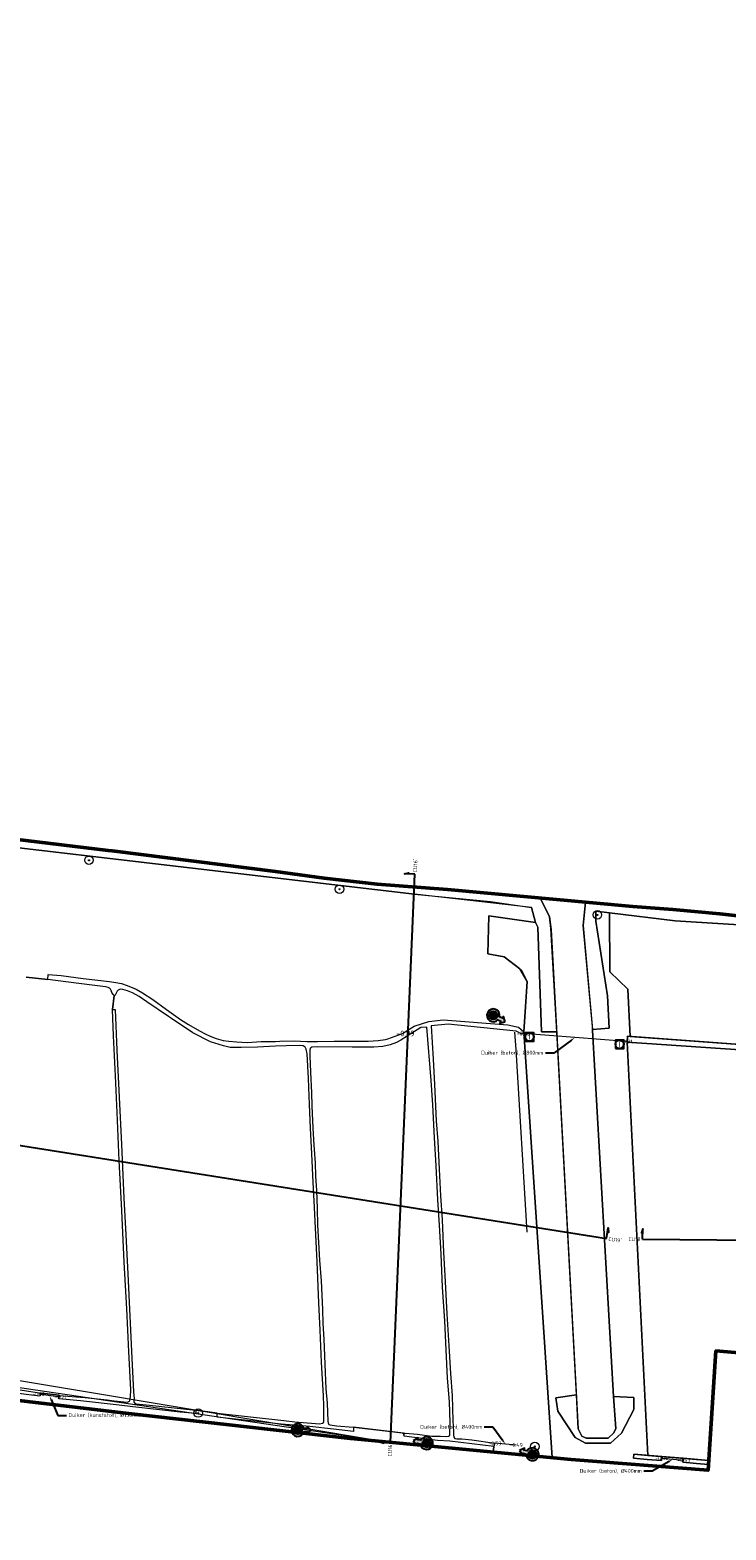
# Model space of a CAD drawing. Header units: metres. Extents: x 128583 to 136452, y 412329 to 415128.
# Tile 4 of 256: x 129884 to 130212, y 413261 to 413967. Entities that reach past the tile are written whole.
import ezdxf
from ezdxf import colors
from ezdxf.entities.mleader import LeaderData, LeaderLine
from ezdxf.enums import TextEntityAlignment as Align
from ezdxf.math import Vec2, Vec3

# ---------------------------------------------------------------- set-up
doc = ezdxf.new("R2010")
doc.units = ezdxf.units.M
for name, color, linetype, lineweight in [('B-ME-GR-BOOM-S', 90, 'Continuous', 25), ('B-ME-GR-BOUWLAND_AKKERBOUW-GV', 80, 'Continuous', 13), ('B-ME-GR-GRAS-GV', 60, 'Continuous', 13), ('B-ME-GW-GROND_ZAND-G', 7, 'Continuous', 18), ('B-ME-IE-TERREINAFSCHEIDING_KUNSTMATIG_HEKWERK_RASTER-G', 30, 'IE-TERREINAFSCHEIDING-KUNSTMATIG', 18), ('B-ME-MO-LOCATIE_FOTO-S', 30, 'Continuous', 25), ('B-ME-OB-BEKLEDING_STEEN-GV', 30, 'Continuous', 18), ('B-ME-OG-WATER_SLOOT-GV', 120, 'Continuous', 18), ('B-ME-RI-BOB-S', 7, 'Continuous', 25), ('B-ME-RI-PUT_INSPECTIE-S', 7, 'Continuous', 25), ('B-ME-VH-VERHARDING_ASFALT-G', 252, 'Continuous', 18), ('B-ME-WH-DUIKER-G', 150, 'Continuous', 18), ('X-XX-AL-GRENZEN_PROJECTGRENS MEET-G', 170, 'KG-OG', 50), ('X-XX-AL-T18', 10, 'Continuous', 18)]:
    doc.layers.add(name, color=color, linetype=linetype, lineweight=lineweight)
doc.layers.add('B-ME-GW-HOOGTE_LOSSE HOOGTE-S', color=7, linetype='Continuous', lineweight=25, true_color=0x305f30)
doc.layers.add('X-ME-AL-PROFIELLOCATIE-S', color=7, linetype='Continuous')
doc.layers.add('X-XX-AL-ORIENTATIE-S', color=7, linetype='Continuous')
doc.styles.add('NLCS-ISO', font='NLCS-ISO.ttf', dxfattribs={"height": 1.8})
doc.styles.add('NLCS-ISO-ANNOTATIVE-T18', font='NLCS-ISO.ttf', dxfattribs={"height": 1.8})
doc.linetypes.add('IE-TERREINAFSCHEIDING-KUNSTMATIG', pattern='A,4,[82,NLCS.SHX,S=0.75,R=90,X=0,Y=0],4,-2', length=10)
doc.linetypes.add('KG-OG', pattern='A,5.5,-1.5,[2,NLCS.SHX,S=0.5,R=0,X=0,Y=0],-1.5', length=8.5)
picture_1 = doc.add_image_def('image1.png', size_in_pixel=(10579, 7604))

# ---------------------------------------------------------------- blocks, each defined once
blk = doc.blocks.new('SRI-PUT_INSPECTIE-SO')
at = {"lineweight": -3, "flags": 128}
blk.add_lwpolyline([(-2, -2), (2, -2), (2, 2), (-2, 2)], close=True, dxfattribs=at)
at = {"lineweight": -3, "ltscale": 1.5}
blk.add_circle((0, 0), 2, dxfattribs=at)
at = {"ltscale": 0.1, "style": 'NLCS-ISO'}
blk.add_text('I', height=2.5, dxfattribs=at).set_placement((0, -0.01), align=Align.MIDDLE_CENTER)
blk = doc.blocks.new('SAL-PROFIEL_LOCATIE_RECHTS-SO')
at = {"color": 0, "linetype": 'ByBlock', "lineweight": -2}
blk.add_lwpolyline([(0, 0), (0, 5), (0.5, 3), (0, 3)], dxfattribs=at)
at = {"color": 0, "linetype": 'ByBlock', "lineweight": -2, "style": 'NLCS-ISO-ANNOTATIVE-T18'}
blk.add_attdef('PROFNUMMER', text='', height=1.8, dxfattribs=at).set_placement((1, 0), align=Align.MIDDLE_LEFT)
blk = doc.blocks.new('SAL-PROFIEL_LOCATIE_LINKS-SO')
at = {"color": 0, "linetype": 'ByBlock', "lineweight": -2}
blk.add_lwpolyline([(0, 0), (0, 5), (-0.5, 3), (0, 3)], dxfattribs=at)
at = {"color": 0, "linetype": 'ByBlock', "lineweight": -2, "style": 'NLCS-ISO-ANNOTATIVE-T18'}
blk.add_attdef('PROFNUMMER', text='', height=1.8, dxfattribs=at).set_placement((-1, 0), align=Align.MIDDLE_RIGHT)
blk = doc.blocks.new('SGR-BOOM_01-SO')
at = {"linetype": 'ByBlock', "lineweight": 18}
h = blk.add_hatch(color=0, dxfattribs=at)
h.dxf.hatch_style = 1
edge = h.paths.add_edge_path()
edge.add_arc((0, 0), 0.25, 0, 360)
at = {"color": 0, "linetype": 'ByBlock', "lineweight": 18}
for radius in [2, 0.25]:
    blk.add_circle((0, 0), radius, dxfattribs=at)
blk = doc.blocks.new('SMO-LOCATIE_FOTO_INFRACAD_02-SO')
h = blk.add_hatch(color=150)
h.dxf.hatch_style = 1
h.paths.add_polyline_path([(4, 14.5), (4, 22), (9, 22), (0, 32), (-9, 22), (-4, 22), (-4, 14.5, 7.364208)])
h.paths.add_polyline_path([(10, 0, -1), (-10, 0, -1)], flags=16)
h = blk.add_hatch(color=255)
h.dxf.hatch_style = 1
edge = h.paths.add_edge_path()
edge.add_arc((0, 0), 10, 0, 360)
at = {"color": 250}
blk.add_lwpolyline([(0, 32), (-9, 22), (-4, 22), (-4, 14.5, 7.364208), (4, 14.5), (4, 22), (9, 22)], format="xyb", close=True, dxfattribs=at)
blk.add_circle((0, 0), 10, dxfattribs=at)
at = {"color": 250, "style": 'NLCS-ISO'}
blk.add_attdef('NR', text='', height=7, dxfattribs=at).set_placement((0, 0), align=Align.MIDDLE_CENTER)

msp = doc.modelspace()

# ---------------------------------------------------------------- linework, layer by layer
at = {"layer": 'B-ME-GR-BOUWLAND_AKKERBOUW-GV'}
for points in [[(129870.618, 413328.12), (129889.851, 413325.18), (129898.182, 413324.217), (129898.17, 413324.114), (129910.313, 413323.089), (129920.828, 413321.983), (129924.056, 413321.565), (129930.148, 413320.892), (129930.628, 413321.011), (129931.213, 413321.322), (129931.513, 413321.694), (129931.787, 413323.409), (129931.842, 413326.744), (129930.919, 413344.844), (129929.977, 413364.914), (129928.729, 413386.786), (129927.615, 413411.127), (129926.458, 413434.683), (129925.548, 413457.2), (129924.637, 413474.457), (129923.816, 413493.342), (129923.252, 413505.765), (129924.002, 413512.393), (129923.855, 413512.463), (129923.541, 413512.82), (129923.329, 413513.199), (129923.041, 413513.795), (129922.598, 413514.711), (129922.332, 413515.261), (129921.827, 413515.837), (129921.192, 413516.039), (129919.967, 413516.351), (129906.097, 413518.148), (129892.754, 413519.781), (129882.576, 413520.885)], [(130117.031, 413495.184), (130130.363, 413294.827)]]:
    msp.add_lwpolyline(points, dxfattribs=at)
for points in [[(130080.448, 413345.596), (130079.739, 413359.22), (130078.776, 413375.066), (130078.025, 413390.649), (130077.281, 413404.17), (130076.528, 413416.133), (130075.795, 413432.204), (130074.989, 413445.272), (130074.203, 413460.809), (130073.386, 413472.26), (130071.275, 413497.387), (130068.514, 413497.238), (130059.066, 413491.231), (130056.969, 413490.188), (130053.994, 413489.032), (130050.603, 413488.269), (130046.4, 413488.017), (130036.212, 413488.037), (130019.673, 413488.153), (130017.178, 413487.992), (130016.674, 413487.749), (130016.328, 413487.355), (130016.159, 413486.651), (130016.214, 413483.907), (130016.523, 413476.254), (130017.067, 413466.593), (130017.213, 413460.387), (130017.644, 413449.909), (130018.097, 413441.958), (130018.703, 413433.572), (130018.871, 413427.263), (130019.294, 413420.484), (130019.661, 413412.124), (130019.911, 413404.301), (130020.304, 413396.122), (130020.831, 413387.726), (130021.5, 413378.041), (130022.176, 413364.543), (130022.373, 413357.881), (130022.765, 413350.522), (130023.317, 413338.859), (130023.823, 413327.173), (130024.417, 413320.392), (130024.625, 413312.011), (130024.831, 413311.177), (130025.197, 413310.478), (130025.73, 413310.312), (130028.819, 413309.77), (130036.731, 413309.113), (130061.192, 413306.262), (130066.924, 413305.864), (130073.686, 413304.978), (130077.816, 413304.856), (130080.478, 413304.729), (130081.562, 413304.943), (130082.078, 413305.164), (130082.171, 413305.322), (130082.26, 413311.217), (130081.947, 413321.159), (130081.09, 413332.166)], [(130117.031, 413495.184), (130116.013, 413494.054), (130113.466, 413495.618), (130081.429, 413498.796), (130073.347, 413498.095), (130074.329, 413482.413), (130074.934, 413470.463), (130075.79, 413453.377), (130076.515, 413443.635), (130077.093, 413430.514), (130077.794, 413418.017), (130078.522, 413406.749), (130079.218, 413391.339), (130079.85, 413380.562), (130080.75, 413362.507), (130081.667, 413347.458), (130082.51, 413334.493), (130083.261, 413324.113), (130083.649, 413312.144), (130083.857, 413307.155), (130083.949, 413305.503), (130084.074, 413304.394), (130084.557, 413303.883), (130085.494, 413303.628), (130087.784, 413303.611), (130092.595, 413303.145), (130103.353, 413301.592), (130102.856, 413300.085), (130102.607, 413297.457), (130130.363, 413294.827)], [(130253.982, 413475.759), (130253.4, 413479.719), (130253.086, 413480.896), (130252.521, 413482.009), (130251.794, 413482.93), (130250.811, 413483.502), (130249.031, 413484.028), (130244.213, 413484.756), (130237.402, 413485.512), (130165.629, 413490.383), (130175.367, 413295.874), (130204.112, 413293.512), (130207.481, 413345.07), (130238.837, 413342.334), (130263.861, 413340.389)]]:
    msp.add_lwpolyline(points, close=True, dxfattribs=at)
at = {"layer": 'B-ME-GR-GRAS-GV'}
for points in [[(129882.576, 413520.885), (129892.754, 413519.781), (129892.992, 413522.271), (129899.131, 413521.678), (129909.404, 413520.313), (129921.805, 413518.989), (129924.838, 413518.505), (129927.528, 413517.911), (129930.113, 413517.069), (129934.357, 413515.25), (129937.397, 413513.582), (129942.216, 413510.4), (129948.7, 413505.761), (129955.334, 413501.056), (129959.127, 413498.65), (129964.314, 413495.758), (129967.263, 413494.103), (129969.244, 413493.223), (129972.108, 413492.036), (129975.443, 413491.104), (129978.148, 413490.829), (129981.65, 413490.487), (129986.724, 413490.284), (129993.366, 413490.697), (130000, 413490.747), (130002.155, 413490.763), (130008.907, 413490.947), (130014.857, 413490.63), (130019.787, 413490.724), (130027.701, 413490.904), (130038.48, 413490.831), (130043.637, 413490.865), (130048.354, 413491.224), (130051.831, 413491.577), (130052.95, 413491.892), (130059.861, 413494.465), (130065.422, 413497.82), (130072.326, 413500.168), (130079.037, 413500.887), (130109.445, 413498.547), (130114.574, 413497.399), (130117.031, 413495.184), (130117.031, 413495.184), (130117.805, 413507.033), (130118.578, 413518.883), (130115.202, 413524.831), (130107.724, 413530.58), (130100.081, 413531.909), (130100.563, 413549.787), (130122.585, 413546.638), (130120.606, 413553.82), (130065.599, 413559.986), (129749, 413597.023)], [(130100.563, 413549.787), (130100.081, 413531.909), (130107.724, 413530.58), (130115.704, 413524.444), (130118.578, 413518.883), (130117.031, 413495.184)], [(130281.44, 413541.617), (130188.244, 413547.481), (130157.415, 413551.249), (130157.465, 413523.477), (130166.078, 413515.354), (130167.023, 413493.043), (130238.107, 413487.859)], [(129859.097, 413324.08), (129930.794, 413315.597), (130035.33, 413303.83), (130102.607, 413297.457), (130102.856, 413300.085), (130082.088, 413302.511), (130076.333, 413302.894), (130060.732, 413304.869), (130060.388, 413306.356), (130036.731, 413309.113), (130036.764, 413307.133), (130027.318, 413308.196), (130016.237, 413309.538), (130002.796, 413310.614), (129972.589, 413313.817), (129972.589, 413315.714), (129962.61, 413317.14), (129962.464, 413315.628), (129955.163, 413316.169), (129932.919, 413318.67), (129926.442, 413319.552), (129908.266, 413321.477), (129897.99, 413322.557), (129898.182, 413324.217), (129889.851, 413325.18), (129888.979, 413323.826), (129882.659, 413324.501)]]:
    msp.add_lwpolyline(points, dxfattribs=at)
msp.add_lwpolyline([(130021.793, 413339.789), (130021.137, 413354.824), (130020.487, 413367.684), (130019.694, 413386.978), (130019.042, 413399.668), (130018.461, 413412.618), (130017.844, 413424.476), (130017.188, 413437.815), (130016.563, 413449.923), (130016.128, 413460.994), (130015.652, 413473.26), (130014.894, 413484.824), (130014.548, 413487.06), (130013.968, 413487.966), (130013.112, 413488.683), (130011.406, 413488.82), (130005.064, 413488.664), (130000, 413488.423), (129991.578, 413488.023), (129983.96, 413487.816), (129978.769, 413487.85), (129975.614, 413488.586), (129969.492, 413490.488), (129961.08, 413494.788), (129951.105, 413501.454), (129949.654, 413502.493), (129939.409, 413509.412), (129935.821, 413511.805), (129932.645, 413513.52), (129930.358, 413514.449), (129928.091, 413515.162), (129927.159, 413515.334), (129926.657, 413515.204), (129926.233, 413515.027), (129925.923, 413514.792), (129925.416, 413514.321), (129924.595, 413512.511), (129924.149, 413512.323), (129924.002, 413512.393), (129923.252, 413505.765), (129924.481, 413505.738), (129925.264, 413486.606), (129926.407, 413464.542), (129927.57, 413442.204), (129928.682, 413416.873), (129929.514, 413399.719), (129930.5, 413381.253), (129931.503, 413361.467), (129932.31, 413341.559), (129933.219, 413325.826), (129933.448, 413322.488), (129933.407, 413321.111), (129933.684, 413320.538), (129934.431, 413320.221), (129940.739, 413319.512), (129962.61, 413317.14), (129972.589, 413315.714), (130003.981, 413312.374), (130009.118, 413311.749), (130018.85, 413310.858), (130020.761, 413310.707), (130022.131, 413311.031), (130022.681, 413311.354), (130022.869, 413311.784), (130022.845, 413313.412), (130022.774, 413319.23), (130022.688, 413323.909)], close=True, dxfattribs=at)
at = {"layer": 'B-ME-GW-GROND_ZAND-G'}
msp.add_lwpolyline([(130132.484, 413495.261), (130125.393, 413495.249), (130123.603, 413544.564), (130122.585, 413546.638), (130100.563, 413549.787), (130100.081, 413531.909), (130107.724, 413530.58), (130115.704, 413524.444), (130118.578, 413518.883), (130117.031, 413495.184), (130130.363, 413294.827), (130139.318, 413293.979), (130203.808, 413288.864), (130203.989, 413291.626), (130198.272, 413292.135), (130191.844, 413292.703), (130191.983, 413294.509), (130181.944, 413295.334), (130181.82, 413293.436), (130175.078, 413294.013), (130168.65, 413294.58), (130168.792, 413296.426), (130175.367, 413295.874), (130165.629, 413490.383), (130165.918, 413493.123), (130167.023, 413493.043), (130166.078, 413515.354), (130157.465, 413523.477), (130157.415, 413551.249), (130150.933, 413552.041), (130150.933, 413547.318), (130156.417, 413512.121), (130157.137, 413497.003), (130149.4, 413496.263), (130149.419, 413495.928), (130159.209, 413323.601), (130168.783, 413323.182), (130168.783, 413317.536), (130163.042, 413306.336), (130157.764, 413301.615), (130146.005, 413301.615), (130141.19, 413304.299), (130132.959, 413316.741), (130132.023, 413322.904), (130141.79, 413324.388)], close=True, dxfattribs=at)
at = {"layer": 'B-ME-IE-TERREINAFSCHEIDING_KUNSTMATIG_HEKWERK_RASTER-G'}
msp.add_polyline3d([(130112.593, 413495.005, 0.635), (130113.196, 413486.876, 0.742), (130118.474, 413401.002, 0.883)], dxfattribs=at)
at = {"layer": 'B-ME-OB-BEKLEDING_STEEN-GV'}
for points in [[(129481.304, 413638.34), (129648.858, 413611.801), (129749, 413597.023), (130065.599, 413559.986), (130101.326, 413556.518), (130120.606, 413553.82), (130122.585, 413546.638), (130123.603, 413544.564), (130125.393, 413495.249), (130132.484, 413495.261), (130129.803, 413543.821), (130129.062, 413549.378), (130124.701, 413558.223), (130081.004, 413562.212), (130047.923, 413564.793), (130023.054, 413567.609), (130000, 413570.67), (129923.048, 413580.416), (129921.248, 413580.633), (129849.926, 413589.217), (129793.483, 413596.55), (129372.167, 413661.825)], [(130234.677, 413547.897), (130209.338, 413550.714), (130187.167, 413552.824), (130168.398, 413554.233), (130146.019, 413556.276), (130145.014, 413545.27), (130149.4, 413496.263), (130157.137, 413497.003), (130156.417, 413512.121), (130150.933, 413547.318), (130150.933, 413552.041), (130188.244, 413547.481), (130281.44, 413541.617)]]:
    msp.add_lwpolyline(points, dxfattribs=at)
msp.add_lwpolyline([(130141.79, 413324.388), (130132.023, 413322.904), (130132.959, 413316.741), (130141.19, 413304.299), (130146.005, 413301.615), (130157.764, 413301.615), (130163.042, 413306.336), (130168.783, 413317.536), (130168.783, 413323.182), (130159.209, 413323.601), (130160.308, 413308.456), (130159.441, 413306.433), (130156.665, 413303.947), (130146.43, 413303.947), (130144.348, 413304.988), (130142.665, 413308.325)], close=True, dxfattribs=at)
at = {"layer": 'B-ME-OG-WATER_SLOOT-GV'}
for points in [[(130124.701, 413558.223), (130129.062, 413549.378), (130129.863, 413543.368), (130142.665, 413308.325), (130144.348, 413304.988), (130146.43, 413303.947), (130156.665, 413303.947), (130159.441, 413306.433), (130160.308, 413308.456), (130159.209, 413323.601), (130149.419, 413495.928), (130149.313, 413497.803), (130145.014, 413545.27), (130146.019, 413556.276)], [(129955.334, 413501.056), (129959.127, 413498.65), (129964.314, 413495.758), (129967.263, 413494.103), (129969.244, 413493.223), (129972.108, 413492.036), (129975.443, 413491.104), (129978.148, 413490.829), (129981.65, 413490.487), (129986.724, 413490.284), (129993.366, 413490.697), (130000, 413490.747), (130002.155, 413490.763), (130008.907, 413490.947), (130014.857, 413490.63), (130019.787, 413490.724), (130027.701, 413490.904), (130038.48, 413490.831), (130043.637, 413490.865), (130048.354, 413491.224), (130051.831, 413491.577), (130052.95, 413491.892), (130059.861, 413494.465), (130065.422, 413497.82), (130072.326, 413500.168), (130079.037, 413500.887), (130109.445, 413498.547), (130114.574, 413497.399), (130117.031, 413495.184), (130116.013, 413494.054), (130113.466, 413495.618), (130081.429, 413498.796), (130073.347, 413498.095), (130074.329, 413482.413), (130074.934, 413470.463), (130075.79, 413453.377), (130076.515, 413443.635), (130077.093, 413430.514), (130077.794, 413418.017), (130078.522, 413406.749), (130079.218, 413391.339), (130079.85, 413380.562), (130080.75, 413362.507), (130081.667, 413347.458), (130082.51, 413334.493), (130083.261, 413324.113), (130083.649, 413312.144), (130083.857, 413307.155), (130083.949, 413305.503), (130084.074, 413304.394), (130084.557, 413303.883), (130085.494, 413303.628), (130087.784, 413303.611), (130092.595, 413303.145), (130103.353, 413301.592), (130102.856, 413300.085), (130082.088, 413302.511), (130076.333, 413302.894), (130060.732, 413304.869), (130060.583, 413305.511), (130060.388, 413306.356), (130061.192, 413306.262), (130066.924, 413305.864), (130073.686, 413304.978), (130077.816, 413304.856), (130080.478, 413304.729), (130081.562, 413304.943), (130082.078, 413305.164), (130082.171, 413305.322), (130082.26, 413311.217), (130081.947, 413321.159), (130081.09, 413332.166), (130080.448, 413345.596), (130079.739, 413359.22), (130078.776, 413375.066), (130078.025, 413390.649), (130077.281, 413404.17), (130076.528, 413416.133), (130075.795, 413432.204), (130074.989, 413445.272), (130074.203, 413460.809), (130073.386, 413472.26), (130071.275, 413497.387), (130068.514, 413497.238), (130059.066, 413491.231), (130056.969, 413490.188), (130053.994, 413489.032), (130050.603, 413488.269), (130046.4, 413488.017), (130036.212, 413488.037), (130019.673, 413488.153), (130017.178, 413487.992), (130016.674, 413487.749), (130016.328, 413487.355), (130016.159, 413486.651), (130016.214, 413483.907), (130016.523, 413476.254), (130017.067, 413466.593), (130017.213, 413460.387), (130017.644, 413449.909), (130018.097, 413441.958), (130018.703, 413433.572), (130018.871, 413427.263), (130019.294, 413420.484), (130019.661, 413412.124), (130019.911, 413404.301), (130020.304, 413396.122), (130020.831, 413387.726), (130021.5, 413378.041), (130022.176, 413364.543), (130022.373, 413357.881), (130022.765, 413350.522), (130023.317, 413338.859), (130023.823, 413327.173), (130024.417, 413320.392), (130024.625, 413312.011), (130024.831, 413311.177), (130025.197, 413310.478), (130025.73, 413310.312), (130028.819, 413309.77), (130036.731, 413309.113), (130036.764, 413307.133), (130027.318, 413308.196), (130016.237, 413309.538), (130002.796, 413310.614), (129972.589, 413313.817), (129972.589, 413315.714), (130003.981, 413312.374), (130009.118, 413311.749), (130018.85, 413310.858), (130020.761, 413310.707), (130022.131, 413311.031), (130022.681, 413311.354), (130022.869, 413311.784), (130022.845, 413313.412), (130022.774, 413319.23), (130022.688, 413323.909), (130021.793, 413339.789), (130021.137, 413354.824), (130020.487, 413367.684), (130019.694, 413386.978), (130019.042, 413399.668), (130018.461, 413412.618), (130017.844, 413424.476), (130017.188, 413437.815), (130016.563, 413449.923), (130016.128, 413460.994), (130015.652, 413473.26), (130014.894, 413484.824), (130014.548, 413487.06), (130013.968, 413487.966), (130013.112, 413488.683), (130011.406, 413488.82), (130005.064, 413488.664), (130000, 413488.423), (129991.578, 413488.023), (129983.96, 413487.816), (129978.769, 413487.85), (129975.614, 413488.586), (129969.492, 413490.488), (129961.08, 413494.788), (129951.105, 413501.454), (129949.654, 413502.493), (129939.409, 413509.412), (129935.821, 413511.805), (129932.645, 413513.52), (129930.358, 413514.449), (129928.091, 413515.162), (129927.159, 413515.334), (129926.657, 413515.204), (129926.233, 413515.027), (129925.923, 413514.792), (129925.416, 413514.321), (129924.595, 413512.511), (129924.149, 413512.323), (129923.855, 413512.463), (129923.541, 413512.82), (129923.329, 413513.199), (129923.041, 413513.795), (129922.598, 413514.711), (129922.332, 413515.261), (129921.827, 413515.837), (129921.192, 413516.039), (129919.967, 413516.351), (129906.097, 413518.148), (129892.754, 413519.781), (129892.992, 413522.271), (129899.131, 413521.678), (129909.404, 413520.313), (129921.805, 413518.989), (129924.838, 413518.505), (129927.528, 413517.911), (129930.113, 413517.069), (129934.357, 413515.25), (129937.397, 413513.582), (129942.216, 413510.4), (129948.7, 413505.761)], [(129933.407, 413321.111), (129933.684, 413320.538), (129934.431, 413320.221), (129940.739, 413319.512), (129962.61, 413317.14), (129962.464, 413315.628), (129955.163, 413316.169), (129932.919, 413318.67), (129926.442, 413319.552), (129908.266, 413321.477), (129897.99, 413322.557), (129898.17, 413324.114), (129910.313, 413323.089), (129920.828, 413321.983), (129924.056, 413321.565), (129930.148, 413320.892), (129930.628, 413321.011), (129931.213, 413321.322), (129931.513, 413321.694), (129931.787, 413323.409), (129931.842, 413326.744), (129930.919, 413344.844), (129929.977, 413364.914), (129928.729, 413386.786), (129927.615, 413411.127), (129926.458, 413434.683), (129925.548, 413457.2), (129924.637, 413474.457), (129923.816, 413493.342), (129923.252, 413505.765), (129924.481, 413505.738), (129925.264, 413486.606), (129926.407, 413464.542), (129927.57, 413442.204), (129928.682, 413416.873), (129929.514, 413399.719), (129930.5, 413381.253), (129931.503, 413361.467), (129932.31, 413341.559), (129933.219, 413325.826), (129933.448, 413322.488)], [(129807.184, 413337.142), (129812.877, 413336.383), (129815.591, 413335.914), (129827.86, 413333.988), (129839.018, 413332.43), (129854.959, 413330.216), (129870.618, 413328.12), (129889.851, 413325.18), (129888.979, 413323.826), (129882.659, 413324.501), (129866.446, 413326.809), (129844.785, 413329.508), (129826.239, 413331.904), (129811.332, 413334.024), (129753.547, 413342.677), (129753.785, 413345.035), (129792.073, 413339.276), (129800.936, 413338.078), (129802.455, 413337.625), (129805.876, 413337.159)], [(130181.943, 413295.323), (130168.792, 413296.426), (130168.65, 413294.58), (130175.078, 413294.013), (130181.82, 413293.436)], [(130204.112, 413293.512), (130191.986, 413294.549), (130191.844, 413292.703), (130198.272, 413292.135), (130203.989, 413291.626)]]:
    msp.add_lwpolyline(points, close=True, dxfattribs=at)
msp.add_lwpolyline([(130238.107, 413487.859), (130165.918, 413493.123), (130165.629, 413490.383), (130237.402, 413485.512)], dxfattribs=at)
at = {"layer": 'B-ME-VH-VERHARDING_ASFALT-G'}
msp.add_polyline3d([(128760.092, 413518.064, 1.914), (130054.148, 413301.981, 1.34), (129231.915, 413423.111, 1.26), (129619.259, 413359.787, 1.208)], dxfattribs=at)
at = {"layer": 'B-ME-WH-DUIKER-G'}
for points in [[(130165.286, 413490.707, -0.814), (130116.811, 413494.388, -0.826)], [(129898.719, 413323.291, -0.213), (129888.408, 413324.752, -0.161)], [(130113.374, 413300.762, -0.493), (130103.391, 413301.558, -0.532)], [(130182.032, 413294.542, -0.561), (130192.39, 413293.576, -0.57)]]:
    msp.add_polyline3d(points, dxfattribs=at)
at = {"layer": 'X-ME-AL-PROFIELLOCATIE-S'}
for points in [[(128765.367, 413618.589), (130155.892, 413397.975)], [(130054.148, 413301.981), (130065.746, 413569.389)], [(130172.986, 413397.575), (131678.481, 413384.161)]]:
    msp.add_lwpolyline(points, dxfattribs=at)
at = {"layer": 'X-XX-AL-GRENZEN_PROJECTGRENS MEET-G'}
for points in [[(129372.167, 413661.825), (129793.483, 413596.55), (129849.926, 413589.217), (129921.248, 413580.633), (129923.048, 413580.416), (130000, 413570.67), (130023.054, 413567.609), (130047.923, 413564.793), (130081.004, 413562.212), (130168.398, 413554.233), (130187.167, 413552.824), (130209.338, 413550.714), (130234.677, 413547.897)], [(129372.167, 413661.825), (129793.483, 413596.55), (129849.926, 413589.217), (129921.248, 413580.633), (129923.048, 413580.416), (130000, 413570.67), (130023.054, 413567.609), (130047.923, 413564.793), (130081.004, 413562.212), (130168.398, 413554.233), (130187.167, 413552.824), (130209.338, 413550.714), (130234.677, 413547.897)], [(130256.32, 413340.809), (130207.481, 413345.07), (130203.808, 413288.864), (130139.318, 413293.979), (130035.33, 413303.83), (129930.794, 413315.597), (129859.097, 413324.08), (129772.896, 413335.3), (129695.725, 413347.888), (129681.102, 413350.102), (129644.353, 413356.054), (129527.888, 413374.114), (129427.271, 413389.593)], [(130256.32, 413340.809), (130207.481, 413345.07), (130203.808, 413288.864), (130139.318, 413293.979), (130035.33, 413303.83), (129930.794, 413315.597), (129859.097, 413324.08), (129772.896, 413335.3), (129695.725, 413347.888), (129681.102, 413350.102), (129644.353, 413356.054), (129527.888, 413374.114), (129427.271, 413389.593)]]:
    msp.add_lwpolyline(points, dxfattribs=at)

# ---------------------------------------------------------------- block references
at = {"layer": 'B-ME-GR-BOOM-S'}
for p in [(129912.211, 413575.955, 1.244), (130030.198, 413562.33, 1.151), (130151.642, 413550.277, 1.021), (129963.611, 413315.807, 0.711), (130122.222, 413300.093)]:
    msp.add_blockref('SGR-BOOM_01-SO', p, dxfattribs=at)
at = {"layer": 'B-ME-MO-LOCATIE_FOTO-S'}
ref = msp.add_blockref('SMO-LOCATIE_FOTO_INFRACAD_02-SO', (130102.634, 413502.984), dxfattribs=dict(at, xscale=0.2, yscale=0.2, zscale=0.2, rotation=241.9112437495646))
ref.add_attrib('NR', '4', dxfattribs={"layer": '0', "color": 250, "height": 1.4, "style": 'NLCS-ISO'}).set_placement((130102.634, 413502.984), align=Align.MIDDLE_CENTER)
ref = msp.add_blockref('SMO-LOCATIE_FOTO_INFRACAD_02-SO', (130010.504, 413307.812), dxfattribs=dict(at, xscale=0.2, yscale=0.2, zscale=0.2, rotation=269.1286750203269))
ref.add_attrib('NR', '7', dxfattribs={"layer": '0', "color": 250, "height": 1.4, "style": 'NLCS-ISO'}).set_placement((130010.504, 413307.812), align=Align.MIDDLE_CENTER)
ref = msp.add_blockref('SMO-LOCATIE_FOTO_INFRACAD_02-SO', (130071.254, 413301.669, 1.075), dxfattribs=dict(at, xscale=0.2, yscale=0.2, zscale=0.2, rotation=79.90877730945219))
ref.add_attrib('NR', '6', dxfattribs={"layer": '0', "color": 250, "height": 1.4, "style": 'NLCS-ISO'}).set_placement((130071.254, 413301.669, 1.075), align=Align.MIDDLE_CENTER)
ref = msp.add_blockref('SMO-LOCATIE_FOTO_INFRACAD_02-SO', (130121.083, 413296.37), dxfattribs=dict(at, xscale=0.2, yscale=0.2, zscale=0.2, rotation=73.49540488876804))
ref.add_attrib('NR', '5', dxfattribs={"layer": '0', "color": 250, "height": 1.4, "style": 'NLCS-ISO'}).set_placement((130121.083, 413296.37), align=Align.MIDDLE_CENTER)
at = {"layer": 'B-ME-RI-PUT_INSPECTIE-S'}
for p in [(130119.716, 413492.83, 1.562), (130162.144, 413489.382, 1.631)]:
    msp.add_blockref('SRI-PUT_INSPECTIE-SO', p, dxfattribs=at)
at = {"layer": 'X-ME-AL-PROFIELLOCATIE-S'}
for name, p, rotation, values in [('SAL-PROFIEL_LOCATIE_RECHTS-SO', (130065.746, 413569.389, 0.421), 87.51659669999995, {'PROFNUMMER': "CU16'"}), ('SAL-PROFIEL_LOCATIE_RECHTS-SO', (130155.892, 413397.975), 350.9848677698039, {'PROFNUMMER': "CU19'"}), ('SAL-PROFIEL_LOCATIE_LINKS-SO', (130172.986, 413397.575), 359.4895066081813, {'PROFNUMMER': 'CU18'}), ('SAL-PROFIEL_LOCATIE_LINKS-SO', (130054.148, 413301.981), 87.5165966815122, {'PROFNUMMER': 'CU16'})]:
    msp.add_blockref(name, p, dxfattribs=dict(at, rotation=rotation)).add_auto_attribs(values)

# ---------------------------------------------------------------- texts
at = {"layer": 'B-ME-GW-HOOGTE_LOSSE HOOGTE-S', "style": 'NLCS-ISO'}
msp.add_text('-0.99', height=2.7, dxfattribs=at).set_placement((130061.251, 413493.117, 12.713), align=Align.CENTER)
at = {"layer": 'B-ME-RI-BOB-S', "style": 'NLCS-ISO'}
for s, p in [('-0.83', (130116.811, 413494.388, -0.826)), ('-0.81', (130165.286, 413490.707, -0.814)), ('-0.16', (129888.408, 413324.752, -0.161)), ('-0.21', (129898.719, 413323.291, -0.213)), ('-0.53', (130103.391, 413301.558, -0.532)), ('-0.49', (130113.374, 413300.762, -0.493)), ('-0.56', (130182.032, 413294.542, -0.561)), ('-0.57', (130192.39, 413293.576, -0.57))]:
    msp.add_text(s, height=1.8, dxfattribs=at).set_placement(p, align=Align.MIDDLE_CENTER)

# ---------------------------------------------------------------- pictures from other files: only their frames are drawn
at = {"layer": 'X-XX-AL-ORIENTATIE-S'}
image = msp.add_image(picture_1, insert=(128583.037, 412329.432), size_in_units=(3260.092, 2343.297), dxfattribs=dict(at, fade=30))
image.dxf.flags = 15

# ---------------------------------------------------------------- leaders
at = {"layer": 'X-XX-AL-T18'}
ml = msp.add_multileader_mtext('Standard', dxfattribs=at)
ml.set_content('Duiker (beton), %%C800mm', color=256, style='NLCS-ISO')
ml.set_leader_properties()
ml.build(insert=Vec2(0, 0))
ml.multileader.update_dxf_attribs({"dogleg_length": 4, "arrow_head_size": 2})
ctx = ml.context
ctx.base_point, ctx.char_height, ctx.arrow_head_size, ctx.landing_gap_size, ctx.plane_origin = Vec3(130099.691, 413485.248, -0.82), 1.8, 2, 1, Vec3(130173.035, 413474.248, -0.82)
ctx.text_align_type = 2
notes = []
notes.append((ctx, [(0, (1, 1, 0), (130131.161, 413485.248, -0.82), (-1, 0), 4, [(1, [(130141.049, 413492.547, -0.82)], 0, [])])]))
ctx.mtext.insert, ctx.mtext.width, ctx.mtext.alignment, ctx.mtext.flow_direction = Vec3(130126.161, 413486.328, -0.82), 28.47206, 3, 5
ml = msp.add_multileader_mtext('Standard', dxfattribs=at)
ml.set_content('Duiker (kunststof), %%C150mm', color=256, style='NLCS-ISO')
ml.set_leader_properties()
ml.build(insert=Vec2(0, 0))
ml.multileader.update_dxf_attribs({"dogleg_length": 4, "arrow_head_size": 2})
ctx = ml.context
ctx.base_point, ctx.char_height, ctx.arrow_head_size, ctx.landing_gap_size, ctx.plane_origin = Vec3(129901.541, 413314.697, -0.187), 1.8, 2, 1, Vec3(129925.55, 413305.722, -0.187)
notes.append((ctx, [(1, (1, 1, 0), (129897.541, 413314.697, -0.187), (1, 0), 4, [(1, [(129893.564, 413324.021, -0.187)], 0, [])])]))
ctx.mtext.insert, ctx.mtext.width, ctx.mtext.flow_direction = Vec3(129902.541, 413315.777, -0.187), 33.06012, 5
ml = msp.add_multileader_mtext('Standard', dxfattribs=at)
ml.set_content('Duiker (beton), %%C400mm', color=256, style='NLCS-ISO')
ml.set_leader_properties()
ml.build(insert=Vec2(0, 0))
ml.multileader.update_dxf_attribs({"dogleg_length": 4, "arrow_head_size": 2})
ctx = ml.context
ctx.base_point, ctx.char_height, ctx.arrow_head_size, ctx.landing_gap_size, ctx.plane_origin = Vec3(130070.73, 413309.136, -0.512), 1.8, 2, 1, Vec3(130140.369, 413282.86, -0.512)
ctx.text_align_type = 2
notes.append((ctx, [(0, (1, 1, 0), (130102.38, 413309.136, -0.512), (-1, 0), 4, [(1, [(130108.383, 413301.16, -0.512)], 0, [])])]))
ctx.mtext.insert, ctx.mtext.width, ctx.mtext.alignment, ctx.mtext.flow_direction = Vec3(130097.38, 413310.216, -0.512), 28.47206, 3, 5
ml = msp.add_multileader_mtext('Standard', dxfattribs=at)
ml.set_content('Duiker (beton), %%C400mm', color=256, style='NLCS-ISO')
ml.set_leader_properties()
ml.build(insert=Vec2(0, 0))
ml.multileader.update_dxf_attribs({"dogleg_length": 4, "arrow_head_size": 2})
ctx = ml.context
ctx.base_point, ctx.char_height, ctx.arrow_head_size, ctx.landing_gap_size, ctx.plane_origin = Vec3(130145.874, 413288.434, -0.566), 1.8, 2, 1, Vec3(130219.197, 413275.759, -0.566)
ctx.text_align_type = 2
notes.append((ctx, [(0, (1, 1, 0), (130177.524, 413288.434, -0.566), (-1, 0), 4, [(1, [(130187.211, 413294.059, -0.566)], 0, [])])]))
ctx.mtext.insert, ctx.mtext.width, ctx.mtext.alignment, ctx.mtext.flow_direction = Vec3(130172.524, 413289.514, -0.566), 28.47206, 3, 5
for ctx, leaders in notes:
    for number, flags, end, landing, length, lines in leaders:
        leader = LeaderData()
        leader.index, (leader.has_last_leader_line, leader.has_dogleg_vector, leader.attachment_direction) = number, flags
        leader.last_leader_point, leader.dogleg_vector, leader.dogleg_length = Vec3(end), Vec3(landing), length
        for number, points, colour, breaks in lines:
            line = LeaderLine()
            line.index, line.vertices, line.color, line.breaks = number, Vec3.list(points), colors.encode_raw_color(colour), breaks
            leader.lines.append(line)
        ctx.leaders.append(leader)

doc.saveas('drawing.dxf')
